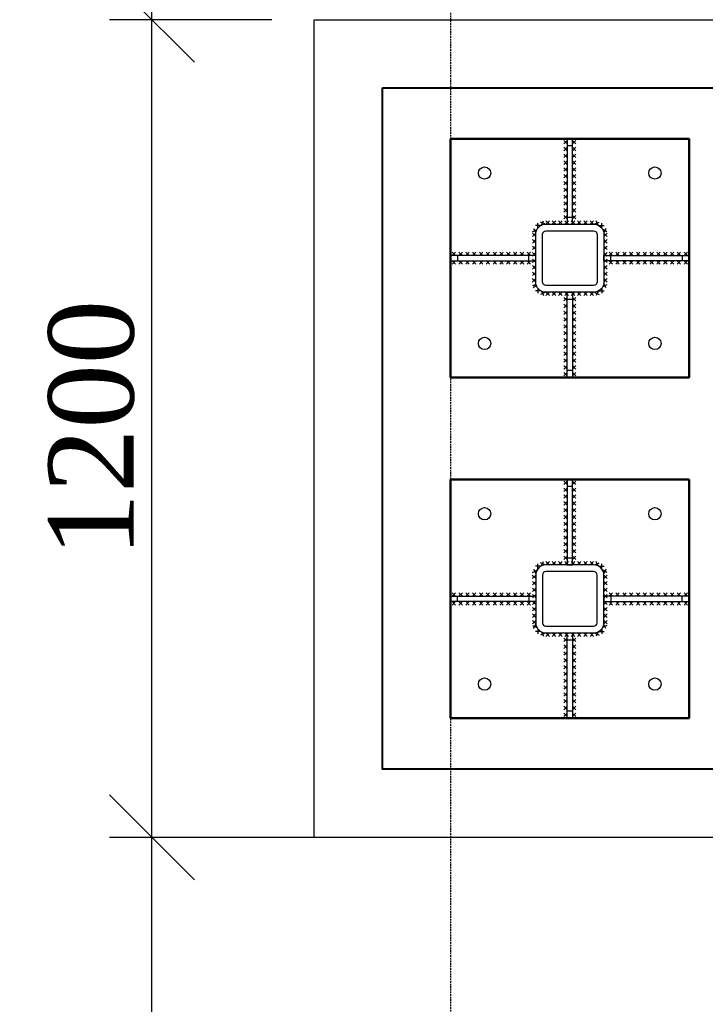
# Model space of a CAD drawing. Header units: millimetres. Extents: x 2063114 to 14983986, y -126020516 to 213791.
# Tile 157 of 256: x 2331689 to 2333701, y -1476828 to -1473938. Entities that reach past the tile are written whole.
import ezdxf

# ---------------------------------------------------------------- set-up
doc = ezdxf.new("R2010")
doc.units = ezdxf.units.MM
doc.linetypes.add('DASHEDX2', pattern=[38.1, 25.4, -12.7])
doc.layers.get('Defpoints').update_dxf_attribs({"color": 6, "lineweight": 35})
doc.layers.add('Размеры', color=28, linetype='Continuous')
doc.layers.add('Фундамент', color=7, linetype='Continuous', lineweight=30)
doc.styles.add('GENERATED_STYLE_5', font='times.ttf')
doc.dimstyles.new('50', dxfattribs={"dimtxt": 250, "dimasz": 250, "dimexe": 125, "dimexo": 125, "dimgap": 50, "dimtad": 1, "dimdec": 0, "dimlfac": 0.5, "dimtxsty": 'GENERATED_STYLE_5', "dimblk": 'OBLIQUE', "dimcen": 250, "dimdle": 125, "dimadec": 0, "dimazin": 0, "dimtfac": 1, "dimtdec": 0, "dimtmove": 0, "dimatfit": 3, "dimldrblk": 'OPEN90', "dimfxl": 1, "dimarcsym": 0})

# ---------------------------------------------------------------- blocks, each defined once
blk = doc.blocks.new('_Oblique')
at = {"color": 0, "linetype": 'ByBlock', "lineweight": -2}
blk.add_line((-0.5, -0.5), (0.5, 0.5), dxfattribs=at)
blk = doc.blocks.new('*D940')
at = {"color": 0, "lineweight": -2, "ltscale": 200, "transparency": 16777216}
for p, q in [((2332077.2, -1481142.8), (2332077.2, -1476212.8)), ((2332668.6, -1476337.8), (2331952.2, -1476337.8)), ((2332668.6, -1481017.8), (2331952.2, -1481017.8))]:
    blk.add_line(p, q, dxfattribs=at)
at = {"layer": 'Defpoints', "color": 0, "lineweight": 30, "ltscale": 200, "transparency": 16777216}
for p in [(2332077.2, -1476337.8), (2332793.6, -1476337.8), (2332793.6, -1481017.8)]:
    blk.add_point(p, dxfattribs=at)
at = {"color": 0, "lineweight": -2, "ltscale": 200, "transparency": 16777216, "xscale": 250, "yscale": 250, "zscale": 250}
for p, rotation in [((2332077.2, -1476337.8), 90), ((2332077.2, -1481017.8), 270)]:
    blk.add_blockref('_Oblique', p, dxfattribs=dict(at, rotation=rotation))
at = {"color": 0, "lineweight": 15, "ltscale": 200, "transparency": 16777216, "insert": (2331900.1, -1478677.8), "char_height": 250, "attachment_point": 5, "rotation": 90, "style": 'GENERATED_STYLE_5'}
blk.add_mtext('2340', dxfattribs=at)
blk = doc.blocks.new('_Open90')
at = {"color": 0, "linetype": 'ByBlock', "lineweight": -2}
for p, q in [((-0.5, 0.5), (0, 0)), ((0, 0), (-1, 0)), ((0, 0), (-0.5, -0.5))]:
    blk.add_line(p, q, dxfattribs=at)
blk = doc.blocks.new('*D941')
at = {"color": 0, "lineweight": -2, "ltscale": 200, "transparency": 16777216}
for p, q in [((2332077.2, -1476462.8), (2332077.2, -1473812.8)), ((2332428.6, -1473937.8), (2331952.2, -1473937.8)), ((2332428.6, -1476337.8), (2331952.2, -1476337.8))]:
    blk.add_line(p, q, dxfattribs=at)
at = {"layer": 'Defpoints', "color": 0, "lineweight": 30, "ltscale": 200, "transparency": 16777216}
for p in [(2332077.2, -1473937.8), (2332553.6, -1473937.8), (2332553.6, -1476337.8)]:
    blk.add_point(p, dxfattribs=at)
at = {"color": 0, "lineweight": -2, "ltscale": 200, "transparency": 16777216, "xscale": 250, "yscale": 250, "zscale": 250}
for p, rotation in [((2332077.2, -1473937.8), 90), ((2332077.2, -1476337.8), 270)]:
    blk.add_blockref('_Oblique', p, dxfattribs=dict(at, rotation=rotation))
at = {"color": 0, "lineweight": 15, "ltscale": 200, "transparency": 16777216, "insert": (2331900.1, -1475137.8), "char_height": 250, "attachment_point": 5, "rotation": 90, "style": 'GENERATED_STYLE_5'}
blk.add_mtext('1200', dxfattribs=at)
blk = doc.blocks.new('*D942')
at = {"color": 0, "lineweight": -2, "ltscale": 200, "transparency": 16777216}
for p, q in [((2332077.2, -1474062.8), (2332077.2, -1471112.8)), ((2332428.6, -1471237.8), (2331952.2, -1471237.8)), ((2332428.6, -1473937.8), (2331952.2, -1473937.8))]:
    blk.add_line(p, q, dxfattribs=at)
at = {"layer": 'Defpoints', "color": 0, "lineweight": 30, "ltscale": 200, "transparency": 16777216}
for p in [(2332077.2, -1471237.8), (2332553.6, -1471237.8), (2332553.6, -1473937.8)]:
    blk.add_point(p, dxfattribs=at)
at = {"color": 0, "lineweight": -2, "ltscale": 200, "transparency": 16777216, "xscale": 250, "yscale": 250, "zscale": 250}
for p, rotation in [((2332077.2, -1471237.8), 90), ((2332077.2, -1473937.8), 270)]:
    blk.add_blockref('_Oblique', p, dxfattribs=dict(at, rotation=rotation))
at = {"color": 0, "lineweight": 15, "ltscale": 200, "transparency": 16777216, "insert": (2331900.1, -1472587.8), "char_height": 250, "attachment_point": 5, "rotation": 90, "style": 'GENERATED_STYLE_5'}
blk.add_mtext('1350', dxfattribs=at)
blk = doc.blocks.new('*D948')
at = {"color": 0, "lineweight": -2, "ltscale": 200, "transparency": 16777216}
for p, q in [((2331268.3, -1471112.8), (2331268.3, -1483962.8)), ((2332916.2, -1483837.8), (2331143.3, -1483837.8))]:
    blk.add_line(p, q, dxfattribs=at)
at = {"layer": 'Defpoints', "color": 0, "lineweight": 30, "ltscale": 200, "transparency": 16777216}
for p in [(2331268.3, -1471237.8), (2331268.3, -1483837.8), (2333041.2, -1483837.8)]:
    blk.add_point(p, dxfattribs=at)
at = {"color": 0, "lineweight": -2, "ltscale": 200, "transparency": 16777216, "xscale": 250, "yscale": 250, "zscale": 250}
for p, rotation in [((2331268.3, -1471237.8), 90), ((2331268.3, -1483837.8), 270)]:
    blk.add_blockref('_Oblique', p, dxfattribs=dict(at, rotation=rotation))
at = {"color": 0, "lineweight": 15, "ltscale": 200, "transparency": 16777216, "insert": (2331091.1, -1477537.8), "char_height": 250, "attachment_point": 5, "rotation": 90, "style": 'GENERATED_STYLE_5'}
blk.add_mtext('6300', dxfattribs=at)

msp = doc.modelspace()

# ---------------------------------------------------------------- linework, layer by layer
at = {"lineweight": 30}
for p, q in [((2333295.58808, -1474302.44428), (2333285.58808, -1474292.44428)), ((2333295.58808, -1474292.44428), (2333285.58808, -1474302.44428)), ((2333295.58808, -1474322.44428), (2333285.58808, -1474312.44428)), ((2333295.58808, -1474312.44428), (2333285.58808, -1474322.44428)), ((2333311.58808, -1474302.44428), (2333321.58808, -1474292.44428)), ((2333311.58808, -1474292.44428), (2333321.58808, -1474302.44428)), ((2333311.58808, -1474322.44428), (2333321.58808, -1474312.44428)), ((2333311.58808, -1474312.44428), (2333321.58808, -1474322.44428)), ((2333295.58808, -1474342.44428), (2333285.58808, -1474332.44428)), ((2333295.58808, -1474332.44428), (2333285.58808, -1474342.44428)), ((2333311.58808, -1474342.44428), (2333321.58808, -1474332.44428)), ((2333311.58808, -1474332.44428), (2333321.58808, -1474342.44428)), ((2333295.58808, -1474362.44428), (2333285.58808, -1474352.44428)), ((2333295.58808, -1474352.44428), (2333285.58808, -1474362.44428)), ((2333295.58808, -1474382.44428), (2333285.58808, -1474372.44428)), ((2333295.58808, -1474372.44428), (2333285.58808, -1474382.44428)), ((2333311.58808, -1474362.44428), (2333321.58808, -1474352.44428)), ((2333311.58808, -1474352.44428), (2333321.58808, -1474362.44428)), ((2333311.58808, -1474382.44428), (2333321.58808, -1474372.44428)), ((2333311.58808, -1474372.44428), (2333321.58808, -1474382.44428)), ((2333295.58808, -1474402.44428), (2333285.58808, -1474392.44428)), ((2333295.58808, -1474392.44428), (2333285.58808, -1474402.44428)), ((2333311.58808, -1474402.44428), (2333321.58808, -1474392.44428)), ((2333311.58808, -1474392.44428), (2333321.58808, -1474402.44428)), ((2333295.58808, -1474422.44428), (2333285.58808, -1474412.44428)), ((2333295.58808, -1474412.44428), (2333285.58808, -1474422.44428)), ((2333311.58808, -1474422.44428), (2333321.58808, -1474412.44428)), ((2333311.58808, -1474412.44428), (2333321.58808, -1474422.44428)), ((2333295.58808, -1474442.44428), (2333285.58808, -1474432.44428)), ((2333295.58808, -1474432.44428), (2333285.58808, -1474442.44428)), ((2333295.58808, -1474462.44428), (2333285.58808, -1474452.44428)), ((2333295.58808, -1474452.44428), (2333285.58808, -1474462.44428)), ((2333311.58808, -1474442.44428), (2333321.58808, -1474432.44428)), ((2333311.58808, -1474432.44428), (2333321.58808, -1474442.44428)), ((2333311.58808, -1474462.44428), (2333321.58808, -1474452.44428)), ((2333311.58808, -1474452.44428), (2333321.58808, -1474462.44428)), ((2333295.58808, -1474482.44428), (2333285.58808, -1474472.44428)), ((2333295.58808, -1474472.44428), (2333285.58808, -1474482.44428)), ((2333311.58808, -1474482.44428), (2333321.58808, -1474472.44428)), ((2333311.58808, -1474472.44428), (2333321.58808, -1474482.44428)), ((2333295.58808, -1474502.44428), (2333285.58808, -1474492.44428)), ((2333295.58808, -1474492.44428), (2333285.58808, -1474502.44428)), ((2333295.58808, -1474522.44428), (2333285.58808, -1474512.44428)), ((2333295.58808, -1474512.44428), (2333285.58808, -1474522.44428)), ((2333311.58808, -1474502.44428), (2333321.58808, -1474492.44428)), ((2333311.58808, -1474492.44428), (2333321.58808, -1474502.44428)), ((2333311.58808, -1474522.44428), (2333321.58808, -1474512.44428)), ((2333311.58808, -1474512.44428), (2333321.58808, -1474522.44428)), ((2333217.07029, -1474542.19056), (2333202.92816, -1474542.19056)), ((2333209.99922, -1474549.26163), (2333209.99922, -1474535.1195)), ((2333230.06833, -1474537.44827), (2333217.18635, -1474531.61265)), ((2333220.70953, -1474540.97145), (2333226.54515, -1474528.08947)), ((2333233.58808, -1474537.79717), (2333243.58808, -1474527.79717)), ((2333243.58808, -1474537.79717), (2333233.58808, -1474527.79717)), ((2333252.15951, -1474537.79717), (2333262.15951, -1474527.79717)), ((2333262.15951, -1474537.79717), (2333252.15951, -1474527.79717)), ((2333270.73093, -1474537.79717), (2333280.73093, -1474527.79717)), ((2333280.73093, -1474537.79717), (2333270.73093, -1474527.79717)), ((2333289.30236, -1474537.79717), (2333299.30236, -1474527.79717)), ((2333299.30236, -1474537.79717), (2333289.30236, -1474527.79717)), ((2333307.87379, -1474537.79717), (2333317.87379, -1474527.79717)), ((2333317.87379, -1474537.79717), (2333307.87379, -1474527.79717)), ((2333326.44522, -1474537.79717), (2333336.44522, -1474527.79717)), ((2333336.44522, -1474537.79717), (2333326.44522, -1474527.79717)), ((2333345.01665, -1474537.79717), (2333355.01665, -1474527.79717)), ((2333355.01665, -1474537.79717), (2333345.01665, -1474527.79717)), ((2333363.58808, -1474537.79717), (2333373.58808, -1474527.79717)), ((2333373.58808, -1474537.79717), (2333363.58808, -1474527.79717)), ((2333377.10782, -1474537.44827), (2333389.98981, -1474531.61265)), ((2333386.46663, -1474540.97145), (2333380.631, -1474528.08947)), ((2333390.10586, -1474542.19056), (2333404.248, -1474542.19056)), ((2333397.17693, -1474549.26163), (2333397.17693, -1474535.1195)), ((2333203.78212, -1474564.39053), (2333193.7686, -1474574.37699)), ((2333203.76859, -1474574.39052), (2333193.78213, -1474564.377)), ((2333194.45206, -1474560.02866), (2333207.00296, -1474553.51138)), ((2333197.46887, -1474550.49457), (2333203.98615, -1474563.04547)), ((2333412.72409, -1474560.02866), (2333400.17319, -1474553.51138)), ((2333409.70728, -1474550.49457), (2333403.19, -1474563.04547)), ((2333403.39403, -1474564.39053), (2333413.40755, -1474574.37699)), ((2333403.40756, -1474574.39052), (2333413.39402, -1474564.377)), ((2333203.73055, -1474602.50671), (2333193.71703, -1474612.49317)), ((2333203.71702, -1474612.5067), (2333193.73056, -1474602.49318)), ((2333203.75634, -1474583.44862), (2333193.74281, -1474593.43508)), ((2333203.7428, -1474593.44861), (2333193.75635, -1474583.43509)), ((2333403.41982, -1474583.44862), (2333413.43334, -1474593.43508)), ((2333403.43335, -1474593.44861), (2333413.41981, -1474583.43509)), ((2333403.44561, -1474602.50671), (2333413.45913, -1474612.49317)), ((2333403.45914, -1474612.5067), (2333413.4456, -1474602.49318)), ((2332968.2352, -1474629.79717), (2332958.2352, -1474619.79717)), ((2332958.2352, -1474629.79717), (2332968.2352, -1474619.79717)), ((2332988.2352, -1474629.79717), (2332978.2352, -1474619.79717)), ((2332978.2352, -1474629.79717), (2332988.2352, -1474619.79717)), ((2333008.2352, -1474629.79717), (2332998.2352, -1474619.79717)), ((2332998.2352, -1474629.79717), (2333008.2352, -1474619.79717)), ((2333028.2352, -1474629.79717), (2333018.2352, -1474619.79717)), ((2333018.2352, -1474629.79717), (2333028.2352, -1474619.79717)), ((2333048.2352, -1474629.79717), (2333038.2352, -1474619.79717)), ((2333038.2352, -1474629.79717), (2333048.2352, -1474619.79717)), ((2333068.2352, -1474629.79717), (2333058.2352, -1474619.79717)), ((2333058.2352, -1474629.79717), (2333068.2352, -1474619.79717)), ((2333088.2352, -1474629.79717), (2333078.2352, -1474619.79717)), ((2333078.2352, -1474629.79717), (2333088.2352, -1474619.79717)), ((2333108.2352, -1474629.79717), (2333098.2352, -1474619.79717)), ((2333098.2352, -1474629.79717), (2333108.2352, -1474619.79717)), ((2333128.2352, -1474629.79717), (2333118.2352, -1474619.79717)), ((2333118.2352, -1474629.79717), (2333128.2352, -1474619.79717)), ((2333148.2352, -1474629.79717), (2333138.2352, -1474619.79717)), ((2333138.2352, -1474629.79717), (2333148.2352, -1474619.79717)), ((2333168.2352, -1474629.79717), (2333158.2352, -1474619.79717)), ((2333158.2352, -1474629.79717), (2333168.2352, -1474619.79717)), ((2333188.2352, -1474629.79717), (2333178.2352, -1474619.79717)), ((2333178.2352, -1474629.79717), (2333188.2352, -1474619.79717)), ((2333203.70476, -1474621.5648), (2333193.69124, -1474631.55126)), ((2333203.69123, -1474631.5648), (2333193.70477, -1474621.55127)), ((2333403.47139, -1474621.5648), (2333413.48492, -1474631.55126)), ((2333403.48492, -1474631.5648), (2333413.47138, -1474621.55127)), ((2333418.94096, -1474629.79717), (2333428.94096, -1474619.79717)), ((2333428.94096, -1474629.79717), (2333418.94096, -1474619.79717)), ((2333438.94096, -1474629.79717), (2333448.94096, -1474619.79717)), ((2333448.94096, -1474629.79717), (2333438.94096, -1474619.79717)), ((2333458.94096, -1474629.79717), (2333468.94096, -1474619.79717)), ((2333468.94096, -1474629.79717), (2333458.94096, -1474619.79717)), ((2333478.94096, -1474629.79717), (2333488.94096, -1474619.79717)), ((2333488.94096, -1474629.79717), (2333478.94096, -1474619.79717)), ((2333498.94096, -1474629.79717), (2333508.94096, -1474619.79717)), ((2333508.94096, -1474629.79717), (2333498.94096, -1474619.79717)), ((2333518.94096, -1474629.79717), (2333528.94096, -1474619.79717)), ((2333528.94096, -1474629.79717), (2333518.94096, -1474619.79717)), ((2333538.94096, -1474629.79717), (2333548.94096, -1474619.79717)), ((2333548.94096, -1474629.79717), (2333538.94096, -1474619.79717)), ((2333558.94096, -1474629.79717), (2333568.94096, -1474619.79717)), ((2333568.94096, -1474629.79717), (2333558.94096, -1474619.79717)), ((2333578.94096, -1474629.79717), (2333588.94096, -1474619.79717)), ((2333588.94096, -1474629.79717), (2333578.94096, -1474619.79717)), ((2333598.94096, -1474629.79717), (2333608.94096, -1474619.79717)), ((2333608.94096, -1474629.79717), (2333598.94096, -1474619.79717)), ((2333618.94096, -1474629.79717), (2333628.94096, -1474619.79717)), ((2333628.94096, -1474629.79717), (2333618.94096, -1474619.79717)), ((2333638.94096, -1474629.79717), (2333648.94096, -1474619.79717)), ((2333648.94096, -1474629.79717), (2333638.94096, -1474619.79717)), ((2332968.2352, -1474645.79717), (2332958.2352, -1474655.79717)), ((2332958.2352, -1474645.79717), (2332968.2352, -1474655.79717)), ((2332988.2352, -1474645.79717), (2332978.2352, -1474655.79717)), ((2332978.2352, -1474645.79717), (2332988.2352, -1474655.79717)), ((2333008.2352, -1474645.79717), (2332998.2352, -1474655.79717)), ((2332998.2352, -1474645.79717), (2333008.2352, -1474655.79717)), ((2333028.2352, -1474645.79717), (2333018.2352, -1474655.79717)), ((2333018.2352, -1474645.79717), (2333028.2352, -1474655.79717)), ((2333048.2352, -1474645.79717), (2333038.2352, -1474655.79717)), ((2333038.2352, -1474645.79717), (2333048.2352, -1474655.79717)), ((2333068.2352, -1474645.79717), (2333058.2352, -1474655.79717)), ((2333058.2352, -1474645.79717), (2333068.2352, -1474655.79717)), ((2333088.2352, -1474645.79717), (2333078.2352, -1474655.79717)), ((2333078.2352, -1474645.79717), (2333088.2352, -1474655.79717)), ((2333108.2352, -1474645.79717), (2333098.2352, -1474655.79717)), ((2333098.2352, -1474645.79717), (2333108.2352, -1474655.79717)), ((2333128.2352, -1474645.79717), (2333118.2352, -1474655.79717)), ((2333118.2352, -1474645.79717), (2333128.2352, -1474655.79717)), ((2333148.2352, -1474645.79717), (2333138.2352, -1474655.79717)), ((2333138.2352, -1474645.79717), (2333148.2352, -1474655.79717)), ((2333168.2352, -1474645.79717), (2333158.2352, -1474655.79717)), ((2333158.2352, -1474645.79717), (2333168.2352, -1474655.79717)), ((2333188.2352, -1474645.79717), (2333178.2352, -1474655.79717)), ((2333178.2352, -1474645.79717), (2333188.2352, -1474655.79717)), ((2333203.65318, -1474659.68099), (2333193.63966, -1474669.66745)), ((2333203.63965, -1474669.68098), (2333193.65319, -1474659.66746)), ((2333203.67897, -1474640.6229), (2333193.66545, -1474650.60936)), ((2333203.66544, -1474650.62289), (2333193.67898, -1474640.60937)), ((2333403.49718, -1474640.6229), (2333413.5107, -1474650.60936)), ((2333403.51071, -1474650.62289), (2333413.49717, -1474640.60937)), ((2333403.52297, -1474659.68099), (2333413.53649, -1474669.66745)), ((2333403.5365, -1474669.68098), (2333413.52296, -1474659.66746)), ((2333418.94096, -1474645.79717), (2333428.94096, -1474655.79717)), ((2333428.94096, -1474645.79717), (2333418.94096, -1474655.79717)), ((2333438.94096, -1474645.79717), (2333448.94096, -1474655.79717)), ((2333448.94096, -1474645.79717), (2333438.94096, -1474655.79717)), ((2333458.94096, -1474645.79717), (2333468.94096, -1474655.79717)), ((2333468.94096, -1474645.79717), (2333458.94096, -1474655.79717)), ((2333478.94096, -1474645.79717), (2333488.94096, -1474655.79717)), ((2333488.94096, -1474645.79717), (2333478.94096, -1474655.79717)), ((2333498.94096, -1474645.79717), (2333508.94096, -1474655.79717)), ((2333508.94096, -1474645.79717), (2333498.94096, -1474655.79717)), ((2333518.94096, -1474645.79717), (2333528.94096, -1474655.79717)), ((2333528.94096, -1474645.79717), (2333518.94096, -1474655.79717)), ((2333538.94096, -1474645.79717), (2333548.94096, -1474655.79717)), ((2333548.94096, -1474645.79717), (2333538.94096, -1474655.79717)), ((2333558.94096, -1474645.79717), (2333568.94096, -1474655.79717)), ((2333568.94096, -1474645.79717), (2333558.94096, -1474655.79717)), ((2333578.94096, -1474645.79717), (2333588.94096, -1474655.79717)), ((2333588.94096, -1474645.79717), (2333578.94096, -1474655.79717)), ((2333598.94096, -1474645.79717), (2333608.94096, -1474655.79717)), ((2333608.94096, -1474645.79717), (2333598.94096, -1474655.79717)), ((2333618.94096, -1474645.79717), (2333628.94096, -1474655.79717)), ((2333628.94096, -1474645.79717), (2333618.94096, -1474655.79717)), ((2333638.94096, -1474645.79717), (2333648.94096, -1474655.79717)), ((2333648.94096, -1474645.79717), (2333638.94096, -1474655.79717)), ((2333203.6274, -1474678.73908), (2333193.61387, -1474688.72554)), ((2333203.61386, -1474688.73907), (2333193.62741, -1474678.72555)), ((2333403.54876, -1474678.73908), (2333413.56228, -1474688.72554)), ((2333403.56229, -1474688.73907), (2333413.54875, -1474678.72555)), ((2333203.60161, -1474697.79717), (2333193.58809, -1474707.78363)), ((2333203.58808, -1474707.79717), (2333193.60162, -1474697.78364)), ((2333194.45206, -1474715.56567), (2333207.00296, -1474722.08296)), ((2333197.46887, -1474725.09976), (2333203.98615, -1474712.54887)), ((2333412.72409, -1474715.56567), (2333400.17319, -1474722.08296)), ((2333409.70728, -1474725.09976), (2333403.19, -1474712.54887)), ((2333403.57455, -1474697.79717), (2333413.58807, -1474707.78363)), ((2333403.58808, -1474707.79717), (2333413.57454, -1474697.78364)), ((2333217.07029, -1474733.40377), (2333202.92816, -1474733.40377)), ((2333209.99922, -1474726.3327), (2333209.99922, -1474740.47484)), ((2333230.06833, -1474738.14606), (2333217.18635, -1474743.98168)), ((2333220.70953, -1474734.62288), (2333226.54515, -1474747.50486)), ((2333233.58808, -1474737.79717), (2333243.58808, -1474747.79717)), ((2333243.58808, -1474737.79717), (2333233.58808, -1474747.79717)), ((2333252.15951, -1474737.79717), (2333262.15951, -1474747.79717)), ((2333262.15951, -1474737.79717), (2333252.15951, -1474747.79717)), ((2333270.73093, -1474737.79717), (2333280.73093, -1474747.79717)), ((2333280.73093, -1474737.79717), (2333270.73093, -1474747.79717)), ((2333289.30236, -1474737.79717), (2333299.30236, -1474747.79717)), ((2333299.30236, -1474737.79717), (2333289.30236, -1474747.79717)), ((2333307.87379, -1474737.79717), (2333317.87379, -1474747.79717)), ((2333317.87379, -1474737.79717), (2333307.87379, -1474747.79717)), ((2333326.44522, -1474737.79717), (2333336.44522, -1474747.79717)), ((2333336.44522, -1474737.79717), (2333326.44522, -1474747.79717)), ((2333345.01665, -1474737.79717), (2333355.01665, -1474747.79717)), ((2333355.01665, -1474737.79717), (2333345.01665, -1474747.79717)), ((2333363.58808, -1474737.79717), (2333373.58808, -1474747.79717)), ((2333373.58808, -1474737.79717), (2333363.58808, -1474747.79717)), ((2333377.10782, -1474738.14606), (2333389.98981, -1474743.98168)), ((2333386.46663, -1474734.62288), (2333380.631, -1474747.50486)), ((2333390.10586, -1474733.40377), (2333404.248, -1474733.40377)), ((2333397.17693, -1474726.3327), (2333397.17693, -1474740.47484)), ((2333295.58808, -1474753.15005), (2333285.58808, -1474763.15005)), ((2333295.58808, -1474763.15005), (2333285.58808, -1474753.15005)), ((2333295.58808, -1474773.15005), (2333285.58808, -1474783.15005)), ((2333295.58808, -1474783.15005), (2333285.58808, -1474773.15005)), ((2333311.58808, -1474753.15005), (2333321.58808, -1474763.15005)), ((2333311.58808, -1474763.15005), (2333321.58808, -1474753.15005)), ((2333311.58808, -1474773.15005), (2333321.58808, -1474783.15005)), ((2333311.58808, -1474783.15005), (2333321.58808, -1474773.15005)), ((2333295.58808, -1474793.15005), (2333285.58808, -1474803.15005)), ((2333295.58808, -1474803.15005), (2333285.58808, -1474793.15005)), ((2333311.58808, -1474793.15005), (2333321.58808, -1474803.15005)), ((2333311.58808, -1474803.15005), (2333321.58808, -1474793.15005)), ((2333295.58808, -1474813.15005), (2333285.58808, -1474823.15005)), ((2333295.58808, -1474823.15005), (2333285.58808, -1474813.15005)), ((2333295.58808, -1474833.15005), (2333285.58808, -1474843.15005)), ((2333295.58808, -1474843.15005), (2333285.58808, -1474833.15005)), ((2333311.58808, -1474813.15005), (2333321.58808, -1474823.15005)), ((2333311.58808, -1474823.15005), (2333321.58808, -1474813.15005)), ((2333311.58808, -1474833.15005), (2333321.58808, -1474843.15005)), ((2333311.58808, -1474843.15005), (2333321.58808, -1474833.15005)), ((2333295.58808, -1474853.15005), (2333285.58808, -1474863.15005)), ((2333295.58808, -1474863.15005), (2333285.58808, -1474853.15005)), ((2333311.58808, -1474853.15005), (2333321.58808, -1474863.15005)), ((2333311.58808, -1474863.15005), (2333321.58808, -1474853.15005)), ((2333295.58808, -1474873.15005), (2333285.58808, -1474883.15005)), ((2333295.58808, -1474883.15005), (2333285.58808, -1474873.15005)), ((2333295.58808, -1474893.15005), (2333285.58808, -1474903.15005)), ((2333295.58808, -1474903.15005), (2333285.58808, -1474893.15005)), ((2333311.58808, -1474873.15005), (2333321.58808, -1474883.15005)), ((2333311.58808, -1474883.15005), (2333321.58808, -1474873.15005)), ((2333311.58808, -1474893.15005), (2333321.58808, -1474903.15005)), ((2333311.58808, -1474903.15005), (2333321.58808, -1474893.15005)), ((2333295.58808, -1474913.15005), (2333285.58808, -1474923.15005)), ((2333295.58808, -1474923.15005), (2333285.58808, -1474913.15005)), ((2333311.58808, -1474913.15005), (2333321.58808, -1474923.15005)), ((2333311.58808, -1474923.15005), (2333321.58808, -1474913.15005)), ((2333295.58808, -1474933.15005), (2333285.58808, -1474943.15005)), ((2333295.58808, -1474943.15005), (2333285.58808, -1474933.15005)), ((2333311.58808, -1474933.15005), (2333321.58808, -1474943.15005)), ((2333311.58808, -1474943.15005), (2333321.58808, -1474933.15005)), ((2333295.58808, -1474953.15005), (2333285.58808, -1474963.15005)), ((2333295.58808, -1474963.15005), (2333285.58808, -1474953.15005)), ((2333295.58808, -1474973.15005), (2333285.58808, -1474983.15005)), ((2333295.58808, -1474983.15005), (2333285.58808, -1474973.15005)), ((2333311.58808, -1474953.15005), (2333321.58808, -1474963.15005)), ((2333311.58808, -1474963.15005), (2333321.58808, -1474953.15005)), ((2333311.58808, -1474973.15005), (2333321.58808, -1474983.15005)), ((2333311.58808, -1474983.15005), (2333321.58808, -1474973.15005)), ((2333295.58808, -1475302.44393), (2333285.58808, -1475292.44393)), ((2333295.58808, -1475292.44393), (2333285.58808, -1475302.44393)), ((2333311.58808, -1475302.44393), (2333321.58808, -1475292.44393)), ((2333311.58808, -1475292.44393), (2333321.58808, -1475302.44393)), ((2333295.58808, -1475322.44393), (2333285.58808, -1475312.44393)), ((2333295.58808, -1475312.44393), (2333285.58808, -1475322.44393)), ((2333311.58808, -1475322.44393), (2333321.58808, -1475312.44393)), ((2333311.58808, -1475312.44393), (2333321.58808, -1475322.44393)), ((2333295.58808, -1475342.44393), (2333285.58808, -1475332.44393)), ((2333295.58808, -1475332.44393), (2333285.58808, -1475342.44393)), ((2333295.58808, -1475362.44393), (2333285.58808, -1475352.44393)), ((2333295.58808, -1475352.44393), (2333285.58808, -1475362.44393)), ((2333311.58808, -1475342.44393), (2333321.58808, -1475332.44393)), ((2333311.58808, -1475332.44393), (2333321.58808, -1475342.44393)), ((2333311.58808, -1475362.44393), (2333321.58808, -1475352.44393)), ((2333311.58808, -1475352.44393), (2333321.58808, -1475362.44393)), ((2333295.58808, -1475382.44393), (2333285.58808, -1475372.44393)), ((2333295.58808, -1475372.44393), (2333285.58808, -1475382.44393)), ((2333311.58808, -1475382.44393), (2333321.58808, -1475372.44393)), ((2333311.58808, -1475372.44393), (2333321.58808, -1475382.44393)), ((2333295.58808, -1475402.44393), (2333285.58808, -1475392.44393)), ((2333295.58808, -1475392.44393), (2333285.58808, -1475402.44393)), ((2333295.58808, -1475422.44393), (2333285.58808, -1475412.44393)), ((2333295.58808, -1475412.44393), (2333285.58808, -1475422.44393)), ((2333311.58808, -1475402.44393), (2333321.58808, -1475392.44393)), ((2333311.58808, -1475392.44393), (2333321.58808, -1475402.44393)), ((2333311.58808, -1475422.44393), (2333321.58808, -1475412.44393)), ((2333311.58808, -1475412.44393), (2333321.58808, -1475422.44393)), ((2333295.58808, -1475442.44393), (2333285.58808, -1475432.44393)), ((2333295.58808, -1475432.44393), (2333285.58808, -1475442.44393)), ((2333311.58808, -1475442.44393), (2333321.58808, -1475432.44393)), ((2333311.58808, -1475432.44393), (2333321.58808, -1475442.44393)), ((2333295.58808, -1475462.44393), (2333285.58808, -1475452.44393)), ((2333295.58808, -1475452.44393), (2333285.58808, -1475462.44393)), ((2333311.58808, -1475462.44393), (2333321.58808, -1475452.44393)), ((2333311.58808, -1475452.44393), (2333321.58808, -1475462.44393)), ((2333295.58808, -1475482.44393), (2333285.58808, -1475472.44393)), ((2333295.58808, -1475472.44393), (2333285.58808, -1475482.44393)), ((2333295.58808, -1475502.44393), (2333285.58808, -1475492.44393)), ((2333295.58808, -1475492.44393), (2333285.58808, -1475502.44393)), ((2333311.58808, -1475482.44393), (2333321.58808, -1475472.44393)), ((2333311.58808, -1475472.44393), (2333321.58808, -1475482.44393)), ((2333311.58808, -1475502.44393), (2333321.58808, -1475492.44393)), ((2333311.58808, -1475492.44393), (2333321.58808, -1475502.44393)), ((2333220.70953, -1475540.9711), (2333226.54515, -1475528.08911)), ((2333233.58808, -1475537.79681), (2333243.58808, -1475527.79681)), ((2333243.58808, -1475537.79681), (2333233.58808, -1475527.79681)), ((2333252.15951, -1475537.79681), (2333262.15951, -1475527.79681)), ((2333262.15951, -1475537.79681), (2333252.15951, -1475527.79681)), ((2333270.73093, -1475537.79681), (2333280.73093, -1475527.79681)), ((2333280.73093, -1475537.79681), (2333270.73093, -1475527.79681)), ((2333295.58808, -1475522.44393), (2333285.58808, -1475512.44393)), ((2333295.58808, -1475512.44393), (2333285.58808, -1475522.44393)), ((2333289.30236, -1475537.79681), (2333299.30236, -1475527.79681)), ((2333299.30236, -1475537.79681), (2333289.30236, -1475527.79681)), ((2333307.87379, -1475537.79681), (2333317.87379, -1475527.79681)), ((2333317.87379, -1475537.79681), (2333307.87379, -1475527.79681)), ((2333311.58808, -1475522.44393), (2333321.58808, -1475512.44393)), ((2333311.58808, -1475512.44393), (2333321.58808, -1475522.44393)), ((2333326.44522, -1475537.79681), (2333336.44522, -1475527.79681)), ((2333336.44522, -1475537.79681), (2333326.44522, -1475527.79681)), ((2333345.01665, -1475537.79681), (2333355.01665, -1475527.79681)), ((2333355.01665, -1475537.79681), (2333345.01665, -1475527.79681)), ((2333363.58808, -1475537.79681), (2333373.58808, -1475527.79681)), ((2333373.58808, -1475537.79681), (2333363.58808, -1475527.79681)), ((2333386.46663, -1475540.9711), (2333380.631, -1475528.08911)), ((2333194.45206, -1475560.0283), (2333207.00296, -1475553.51102)), ((2333197.46887, -1475550.49421), (2333203.98615, -1475563.04511)), ((2333217.07029, -1475542.19021), (2333202.92816, -1475542.19021)), ((2333209.99922, -1475549.26128), (2333209.99922, -1475535.11914)), ((2333230.06833, -1475537.44792), (2333217.18635, -1475531.6123)), ((2333377.10782, -1475537.44792), (2333389.98981, -1475531.6123)), ((2333390.10586, -1475542.19021), (2333404.248, -1475542.19021)), ((2333397.17693, -1475549.26128), (2333397.17693, -1475535.11914)), ((2333412.72409, -1475560.0283), (2333400.17319, -1475553.51102)), ((2333409.70728, -1475550.49421), (2333403.19, -1475563.04511)), ((2333203.60161, -1475577.7968), (2333193.58809, -1475567.81034)), ((2333203.58808, -1475567.79681), (2333193.60162, -1475577.81033)), ((2333203.6274, -1475596.85489), (2333193.61387, -1475586.86844)), ((2333203.61386, -1475586.8549), (2333193.62741, -1475596.86843)), ((2333403.54876, -1475596.85489), (2333413.56228, -1475586.86844)), ((2333403.56229, -1475586.8549), (2333413.54875, -1475596.86843)), ((2333403.57455, -1475577.7968), (2333413.58807, -1475567.81034)), ((2333403.58808, -1475567.79681), (2333413.57454, -1475577.81033)), ((2333203.65318, -1475615.91299), (2333193.63966, -1475605.92653)), ((2333203.63965, -1475605.913), (2333193.65319, -1475615.92652)), ((2333403.52297, -1475615.91299), (2333413.53649, -1475605.92653)), ((2333403.5365, -1475605.913), (2333413.52296, -1475615.92652)), ((2332968.2352, -1475629.79681), (2332958.2352, -1475619.79681)), ((2332958.2352, -1475629.79681), (2332968.2352, -1475619.79681)), ((2332988.2352, -1475629.79681), (2332978.2352, -1475619.79681)), ((2332978.2352, -1475629.79681), (2332988.2352, -1475619.79681)), ((2333008.2352, -1475629.79681), (2332998.2352, -1475619.79681)), ((2332998.2352, -1475629.79681), (2333008.2352, -1475619.79681)), ((2333028.2352, -1475629.79681), (2333018.2352, -1475619.79681)), ((2333018.2352, -1475629.79681), (2333028.2352, -1475619.79681)), ((2333048.2352, -1475629.79681), (2333038.2352, -1475619.79681)), ((2333038.2352, -1475629.79681), (2333048.2352, -1475619.79681)), ((2333068.2352, -1475629.79681), (2333058.2352, -1475619.79681)), ((2333058.2352, -1475629.79681), (2333068.2352, -1475619.79681)), ((2333088.2352, -1475629.79681), (2333078.2352, -1475619.79681)), ((2333078.2352, -1475629.79681), (2333088.2352, -1475619.79681)), ((2333108.2352, -1475629.79681), (2333098.2352, -1475619.79681)), ((2333098.2352, -1475629.79681), (2333108.2352, -1475619.79681)), ((2333128.2352, -1475629.79681), (2333118.2352, -1475619.79681)), ((2333118.2352, -1475629.79681), (2333128.2352, -1475619.79681)), ((2333148.2352, -1475629.79681), (2333138.2352, -1475619.79681)), ((2333138.2352, -1475629.79681), (2333148.2352, -1475619.79681)), ((2333168.2352, -1475629.79681), (2333158.2352, -1475619.79681)), ((2333158.2352, -1475629.79681), (2333168.2352, -1475619.79681)), ((2333188.2352, -1475629.79681), (2333178.2352, -1475619.79681)), ((2333178.2352, -1475629.79681), (2333188.2352, -1475619.79681)), ((2333203.67897, -1475634.97108), (2333193.66545, -1475624.98462)), ((2333203.66544, -1475624.97109), (2333193.67898, -1475634.98461)), ((2333203.70476, -1475654.02917), (2333193.69124, -1475644.04271)), ((2333203.69123, -1475644.02918), (2333193.70477, -1475654.0427)), ((2333403.47139, -1475654.02917), (2333413.48492, -1475644.04271)), ((2333403.48492, -1475644.02918), (2333413.47138, -1475654.0427)), ((2333403.49718, -1475634.97108), (2333413.5107, -1475624.98462)), ((2333403.51071, -1475624.97109), (2333413.49717, -1475634.98461)), ((2333418.94096, -1475629.79681), (2333428.94096, -1475619.79681)), ((2333428.94096, -1475629.79681), (2333418.94096, -1475619.79681)), ((2333438.94096, -1475629.79681), (2333448.94096, -1475619.79681)), ((2333448.94096, -1475629.79681), (2333438.94096, -1475619.79681)), ((2333458.94096, -1475629.79681), (2333468.94096, -1475619.79681)), ((2333468.94096, -1475629.79681), (2333458.94096, -1475619.79681)), ((2333478.94096, -1475629.79681), (2333488.94096, -1475619.79681)), ((2333488.94096, -1475629.79681), (2333478.94096, -1475619.79681)), ((2333498.94096, -1475629.79681), (2333508.94096, -1475619.79681)), ((2333508.94096, -1475629.79681), (2333498.94096, -1475619.79681)), ((2333518.94096, -1475629.79681), (2333528.94096, -1475619.79681)), ((2333528.94096, -1475629.79681), (2333518.94096, -1475619.79681)), ((2333538.94096, -1475629.79681), (2333548.94096, -1475619.79681)), ((2333548.94096, -1475629.79681), (2333538.94096, -1475619.79681)), ((2333558.94096, -1475629.79681), (2333568.94096, -1475619.79681)), ((2333568.94096, -1475629.79681), (2333558.94096, -1475619.79681)), ((2333578.94096, -1475629.79681), (2333588.94096, -1475619.79681)), ((2333588.94096, -1475629.79681), (2333578.94096, -1475619.79681)), ((2333598.94096, -1475629.79681), (2333608.94096, -1475619.79681)), ((2333608.94096, -1475629.79681), (2333598.94096, -1475619.79681)), ((2333618.94096, -1475629.79681), (2333628.94096, -1475619.79681)), ((2333628.94096, -1475629.79681), (2333618.94096, -1475619.79681)), ((2333638.94096, -1475629.79681), (2333648.94096, -1475619.79681)), ((2333648.94096, -1475629.79681), (2333638.94096, -1475619.79681)), ((2332968.2352, -1475645.79681), (2332958.2352, -1475655.79681)), ((2332958.2352, -1475645.79681), (2332968.2352, -1475655.79681)), ((2332988.2352, -1475645.79681), (2332978.2352, -1475655.79681)), ((2332978.2352, -1475645.79681), (2332988.2352, -1475655.79681)), ((2333008.2352, -1475645.79681), (2332998.2352, -1475655.79681)), ((2332998.2352, -1475645.79681), (2333008.2352, -1475655.79681)), ((2333028.2352, -1475645.79681), (2333018.2352, -1475655.79681)), ((2333018.2352, -1475645.79681), (2333028.2352, -1475655.79681)), ((2333048.2352, -1475645.79681), (2333038.2352, -1475655.79681)), ((2333038.2352, -1475645.79681), (2333048.2352, -1475655.79681)), ((2333068.2352, -1475645.79681), (2333058.2352, -1475655.79681)), ((2333058.2352, -1475645.79681), (2333068.2352, -1475655.79681)), ((2333088.2352, -1475645.79681), (2333078.2352, -1475655.79681)), ((2333078.2352, -1475645.79681), (2333088.2352, -1475655.79681)), ((2333108.2352, -1475645.79681), (2333098.2352, -1475655.79681)), ((2333098.2352, -1475645.79681), (2333108.2352, -1475655.79681)), ((2333128.2352, -1475645.79681), (2333118.2352, -1475655.79681)), ((2333118.2352, -1475645.79681), (2333128.2352, -1475655.79681)), ((2333148.2352, -1475645.79681), (2333138.2352, -1475655.79681)), ((2333138.2352, -1475645.79681), (2333148.2352, -1475655.79681)), ((2333168.2352, -1475645.79681), (2333158.2352, -1475655.79681)), ((2333158.2352, -1475645.79681), (2333168.2352, -1475655.79681)), ((2333188.2352, -1475645.79681), (2333178.2352, -1475655.79681)), ((2333178.2352, -1475645.79681), (2333188.2352, -1475655.79681)), ((2333203.73055, -1475673.08726), (2333193.71703, -1475663.10081)), ((2333203.71702, -1475663.08727), (2333193.73056, -1475673.1008)), ((2333403.44561, -1475673.08726), (2333413.45913, -1475663.10081)), ((2333403.45914, -1475663.08727), (2333413.4456, -1475673.1008)), ((2333418.94096, -1475645.79681), (2333428.94096, -1475655.79681)), ((2333428.94096, -1475645.79681), (2333418.94096, -1475655.79681)), ((2333438.94096, -1475645.79681), (2333448.94096, -1475655.79681)), ((2333448.94096, -1475645.79681), (2333438.94096, -1475655.79681)), ((2333458.94096, -1475645.79681), (2333468.94096, -1475655.79681)), ((2333468.94096, -1475645.79681), (2333458.94096, -1475655.79681)), ((2333478.94096, -1475645.79681), (2333488.94096, -1475655.79681)), ((2333488.94096, -1475645.79681), (2333478.94096, -1475655.79681)), ((2333498.94096, -1475645.79681), (2333508.94096, -1475655.79681)), ((2333508.94096, -1475645.79681), (2333498.94096, -1475655.79681)), ((2333518.94096, -1475645.79681), (2333528.94096, -1475655.79681)), ((2333528.94096, -1475645.79681), (2333518.94096, -1475655.79681)), ((2333538.94096, -1475645.79681), (2333548.94096, -1475655.79681)), ((2333548.94096, -1475645.79681), (2333538.94096, -1475655.79681)), ((2333558.94096, -1475645.79681), (2333568.94096, -1475655.79681)), ((2333568.94096, -1475645.79681), (2333558.94096, -1475655.79681)), ((2333578.94096, -1475645.79681), (2333588.94096, -1475655.79681)), ((2333588.94096, -1475645.79681), (2333578.94096, -1475655.79681)), ((2333598.94096, -1475645.79681), (2333608.94096, -1475655.79681)), ((2333608.94096, -1475645.79681), (2333598.94096, -1475655.79681)), ((2333618.94096, -1475645.79681), (2333628.94096, -1475655.79681)), ((2333628.94096, -1475645.79681), (2333618.94096, -1475655.79681)), ((2333638.94096, -1475645.79681), (2333648.94096, -1475655.79681)), ((2333648.94096, -1475645.79681), (2333638.94096, -1475655.79681)), ((2333203.75634, -1475692.14536), (2333193.74281, -1475682.1589)), ((2333203.7428, -1475682.14537), (2333193.75635, -1475692.15889)), ((2333203.78212, -1475711.20345), (2333193.7686, -1475701.21699)), ((2333203.76859, -1475701.20346), (2333193.78213, -1475711.21698)), ((2333403.39403, -1475711.20345), (2333413.40755, -1475701.21699)), ((2333403.40756, -1475701.20346), (2333413.39402, -1475711.21698)), ((2333403.41982, -1475692.14536), (2333413.43334, -1475682.1589)), ((2333403.43335, -1475682.14537), (2333413.41981, -1475692.15889)), ((2333194.45206, -1475715.56532), (2333207.00296, -1475722.0826)), ((2333197.46887, -1475725.09941), (2333203.98615, -1475712.54851)), ((2333209.99922, -1475726.33235), (2333209.99922, -1475740.47448)), ((2333397.17693, -1475726.33235), (2333397.17693, -1475740.47448)), ((2333412.72409, -1475715.56532), (2333400.17319, -1475722.0826)), ((2333409.70728, -1475725.09941), (2333403.19, -1475712.54851)), ((2333217.07029, -1475733.40341), (2333202.92816, -1475733.40341)), ((2333230.06833, -1475738.14571), (2333217.18635, -1475743.98133)), ((2333220.70953, -1475734.62252), (2333226.54515, -1475747.50451)), ((2333233.58808, -1475737.79681), (2333243.58808, -1475747.79681)), ((2333243.58808, -1475737.79681), (2333233.58808, -1475747.79681)), ((2333252.15951, -1475737.79681), (2333262.15951, -1475747.79681)), ((2333262.15951, -1475737.79681), (2333252.15951, -1475747.79681)), ((2333270.73093, -1475737.79681), (2333280.73093, -1475747.79681)), ((2333280.73093, -1475737.79681), (2333270.73093, -1475747.79681)), ((2333295.58808, -1475753.14969), (2333285.58808, -1475763.14969)), ((2333295.58808, -1475763.14969), (2333285.58808, -1475753.14969)), ((2333289.30236, -1475737.79681), (2333299.30236, -1475747.79681)), ((2333299.30236, -1475737.79681), (2333289.30236, -1475747.79681)), ((2333307.87379, -1475737.79681), (2333317.87379, -1475747.79681)), ((2333317.87379, -1475737.79681), (2333307.87379, -1475747.79681)), ((2333311.58808, -1475753.14969), (2333321.58808, -1475763.14969)), ((2333311.58808, -1475763.14969), (2333321.58808, -1475753.14969)), ((2333326.44522, -1475737.79681), (2333336.44522, -1475747.79681)), ((2333336.44522, -1475737.79681), (2333326.44522, -1475747.79681)), ((2333345.01665, -1475737.79681), (2333355.01665, -1475747.79681)), ((2333355.01665, -1475737.79681), (2333345.01665, -1475747.79681)), ((2333363.58808, -1475737.79681), (2333373.58808, -1475747.79681)), ((2333373.58808, -1475737.79681), (2333363.58808, -1475747.79681)), ((2333377.10782, -1475738.14571), (2333389.98981, -1475743.98133)), ((2333386.46663, -1475734.62252), (2333380.631, -1475747.50451)), ((2333390.10586, -1475733.40341), (2333404.248, -1475733.40341)), ((2333295.58808, -1475773.14969), (2333285.58808, -1475783.14969)), ((2333295.58808, -1475783.14969), (2333285.58808, -1475773.14969)), ((2333311.58808, -1475773.14969), (2333321.58808, -1475783.14969)), ((2333311.58808, -1475783.14969), (2333321.58808, -1475773.14969)), ((2333295.58808, -1475793.14969), (2333285.58808, -1475803.14969)), ((2333295.58808, -1475803.14969), (2333285.58808, -1475793.14969)), ((2333295.58808, -1475813.14969), (2333285.58808, -1475823.14969)), ((2333295.58808, -1475823.14969), (2333285.58808, -1475813.14969)), ((2333311.58808, -1475793.14969), (2333321.58808, -1475803.14969)), ((2333311.58808, -1475803.14969), (2333321.58808, -1475793.14969)), ((2333311.58808, -1475813.14969), (2333321.58808, -1475823.14969)), ((2333311.58808, -1475823.14969), (2333321.58808, -1475813.14969)), ((2333295.58808, -1475833.14969), (2333285.58808, -1475843.14969)), ((2333295.58808, -1475843.14969), (2333285.58808, -1475833.14969)), ((2333311.58808, -1475833.14969), (2333321.58808, -1475843.14969)), ((2333311.58808, -1475843.14969), (2333321.58808, -1475833.14969)), ((2333295.58808, -1475853.14969), (2333285.58808, -1475863.14969)), ((2333295.58808, -1475863.14969), (2333285.58808, -1475853.14969)), ((2333295.58808, -1475873.14969), (2333285.58808, -1475883.14969)), ((2333295.58808, -1475883.14969), (2333285.58808, -1475873.14969)), ((2333311.58808, -1475853.14969), (2333321.58808, -1475863.14969)), ((2333311.58808, -1475863.14969), (2333321.58808, -1475853.14969)), ((2333311.58808, -1475873.14969), (2333321.58808, -1475883.14969)), ((2333311.58808, -1475883.14969), (2333321.58808, -1475873.14969)), ((2333295.58808, -1475893.14969), (2333285.58808, -1475903.14969)), ((2333295.58808, -1475903.14969), (2333285.58808, -1475893.14969)), ((2333311.58808, -1475893.14969), (2333321.58808, -1475903.14969)), ((2333311.58808, -1475903.14969), (2333321.58808, -1475893.14969)), ((2333295.58808, -1475913.14969), (2333285.58808, -1475923.14969)), ((2333295.58808, -1475923.14969), (2333285.58808, -1475913.14969)), ((2333295.58808, -1475933.14969), (2333285.58808, -1475943.14969)), ((2333295.58808, -1475943.14969), (2333285.58808, -1475933.14969)), ((2333311.58808, -1475913.14969), (2333321.58808, -1475923.14969)), ((2333311.58808, -1475923.14969), (2333321.58808, -1475913.14969)), ((2333311.58808, -1475933.14969), (2333321.58808, -1475943.14969)), ((2333311.58808, -1475943.14969), (2333321.58808, -1475933.14969)), ((2333295.58808, -1475953.14969), (2333285.58808, -1475963.14969)), ((2333295.58808, -1475963.14969), (2333285.58808, -1475953.14969)), ((2333311.58808, -1475953.14969), (2333321.58808, -1475963.14969)), ((2333311.58808, -1475963.14969), (2333321.58808, -1475953.14969)), ((2333295.58808, -1475973.14969), (2333285.58808, -1475983.14969)), ((2333295.58808, -1475983.14969), (2333285.58808, -1475973.14969)), ((2333311.58808, -1475973.14969), (2333321.58808, -1475983.14969)), ((2333311.58808, -1475983.14969), (2333321.58808, -1475973.14969))]:
    msp.add_line(p, q, dxfattribs=at)
for points in [[(2332553.58808, -1473937.79717), (2335773.58808, -1473937.79717), (2335773.58808, -1476337.79681), (2332553.58808, -1476337.79681)], [(2333311.58808, -1474537.79717), (2333311.58808, -1474287.79717), (2333295.58808, -1474287.79717), (2333295.58808, -1474537.79717)], [(2333311.58808, -1474517.79717), (2333311.58808, -1474307.79717), (2333295.58808, -1474307.79717), (2333295.58808, -1474517.79717)], [(2333203.58808, -1474629.79717), (2332953.58808, -1474629.79717), (2332953.58808, -1474645.79717), (2333203.58808, -1474645.79717)], [(2333183.58808, -1474629.79717), (2332973.58808, -1474629.79717), (2332973.58808, -1474645.79717), (2333183.58808, -1474645.79717)], [(2333403.58808, -1474629.79717), (2333653.58808, -1474629.79717), (2333653.58808, -1474645.79717), (2333403.58808, -1474645.79717)], [(2333423.58808, -1474629.79717), (2333633.58808, -1474629.79717), (2333633.58808, -1474645.79717), (2333423.58808, -1474645.79717)], [(2333311.58808, -1474737.79717), (2333311.58808, -1474987.79717), (2333295.58808, -1474987.79717), (2333295.58808, -1474737.79717)], [(2333311.58808, -1474757.79717), (2333311.58808, -1474967.79717), (2333295.58808, -1474967.79717), (2333295.58808, -1474757.79717)], [(2333311.58808, -1475537.79681), (2333311.58808, -1475287.79681), (2333295.58808, -1475287.79681), (2333295.58808, -1475537.79681)], [(2333311.58808, -1475517.79681), (2333311.58808, -1475307.79681), (2333295.58808, -1475307.79681), (2333295.58808, -1475517.79681)], [(2333203.58808, -1475645.79681), (2332953.58808, -1475645.79681), (2332953.58808, -1475629.79681), (2333203.58808, -1475629.79681)], [(2333183.58808, -1475645.79681), (2332973.58808, -1475645.79681), (2332973.58808, -1475629.79681), (2333183.58808, -1475629.79681)], [(2333403.58808, -1475645.79681), (2333653.58808, -1475645.79681), (2333653.58808, -1475629.79681), (2333403.58808, -1475629.79681)], [(2333423.58808, -1475645.79681), (2333633.58808, -1475645.79681), (2333633.58808, -1475629.79681), (2333423.58808, -1475629.79681)], [(2333311.58808, -1475737.79681), (2333311.58808, -1475987.79681), (2333295.58808, -1475987.79681), (2333295.58808, -1475737.79681)], [(2333311.58808, -1475757.79681), (2333311.58808, -1475967.79681), (2333295.58808, -1475967.79681), (2333295.58808, -1475757.79681)]]:
    msp.add_lwpolyline(points, close=True)
at = {"color": 0, "lineweight": 50}
for points in [[(2332953.58808, -1474287.79717), (2333653.58808, -1474287.79717), (2333653.58808, -1474987.79717), (2332953.58808, -1474987.79717)], [(2332953.58808, -1475987.79681), (2333653.58808, -1475987.79681), (2333653.58808, -1475287.79681), (2332953.58808, -1475287.79681)]]:
    msp.add_lwpolyline(points, close=True, dxfattribs=at)
at = {"lineweight": 30}
for points in [[(2333233.58808, -1474537.79717), (2333373.58808, -1474537.79717, -0.4142135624), (2333403.58808, -1474567.79717), (2333403.58808, -1474707.79717, -0.4142135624), (2333373.58808, -1474737.79717), (2333233.58808, -1474737.79717, -0.4142135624), (2333203.58808, -1474707.79717), (2333203.58808, -1474567.79717, -0.4142135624)], [(2333233.58808, -1474557.79717), (2333373.58808, -1474557.79717, -0.4142135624), (2333383.58808, -1474567.79717), (2333383.58808, -1474707.79717, -0.4142135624), (2333373.58808, -1474717.79717), (2333233.58808, -1474717.79717, -0.4142135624), (2333223.58808, -1474707.79717), (2333223.58808, -1474567.79717, -0.4142135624)], [(2333233.58808, -1475737.79681), (2333373.58808, -1475737.79681, 0.4142135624), (2333403.58808, -1475707.79681), (2333403.58808, -1475567.79681, 0.4142135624), (2333373.58808, -1475537.79681), (2333233.58808, -1475537.79681, 0.4142135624), (2333203.58808, -1475567.79681), (2333203.58808, -1475707.79681, 0.4142135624)], [(2333233.58808, -1475717.79681), (2333373.58808, -1475717.79681, 0.4142135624), (2333383.58808, -1475707.79681), (2333383.58808, -1475567.79681, 0.4142135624), (2333373.58808, -1475557.79681), (2333233.58808, -1475557.79681, 0.4142135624), (2333223.58808, -1475567.79681), (2333223.58808, -1475707.79681, 0.4142135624)]]:
    msp.add_lwpolyline(points, format="xyb", close=True, dxfattribs=at)
for centre in [(2333053.58808, -1474387.79717), (2333553.58808, -1474387.79717), (2333053.58808, -1474887.79717), (2333553.58808, -1474887.79717), (2333053.58808, -1475387.79681), (2333553.58808, -1475387.79681), (2333053.58808, -1475887.79681), (2333553.58808, -1475887.79681)]:
    msp.add_circle(centre, 18)
at = {"layer": 'Размеры', "color": 1, "linetype": 'DASHEDX2', "ltscale": 0.2}
msp.add_lwpolyline([(2335653.58808, -1468537.79681), (2332953.58808, -1468537.79681), (2332953.58808, -1481632.5637), (2335653.58808, -1481632.5637)], close=True, dxfattribs=at)
at = {"layer": 'Фундамент', "lineweight": 40}
msp.add_lwpolyline([(2332753.58808, -1474137.79717), (2335573.58808, -1474137.79717), (2335573.58808, -1476137.79681), (2332753.58808, -1476137.79681)], close=True, dxfattribs=at)

# ---------------------------------------------------------------- dimensions: what is measured, and where the dimension line sits
at = {"color": 1, "lineweight": 15, "ltscale": 200}
for base, p1, p2, picture, middle in [((2331268.28397, -1483837.79681), (2331268.28397, -1471237.79681), (2333041.19627, -1483837.79681), '*D948', (2331091.12103, -1477537.79681)), ((2332077.24582, -1471237.79681), (2332553.58808, -1473937.79717), (2332553.58808, -1471237.79681), '*D942', (2331900.08287, -1472587.79699)), ((2332077.24582, -1473937.79717), (2332553.58808, -1476337.79681), (2332553.58808, -1473937.79717), '*D941', (2331900.08287, -1475137.79699)), ((2332077.24582, -1476337.79681), (2332793.58808, -1481017.79681), (2332793.58808, -1476337.79681), '*D940', (2331900.08287, -1478677.79681))]:
    dim = msp.add_linear_dim(base=base, p1=p1, p2=p2, angle=270, dimstyle='50', dxfattribs=at)
    dim.commit()
    dim.dimension.update_dxf_attribs({"geometry": picture, "text_midpoint": middle})

doc.saveas('drawing.dxf')
